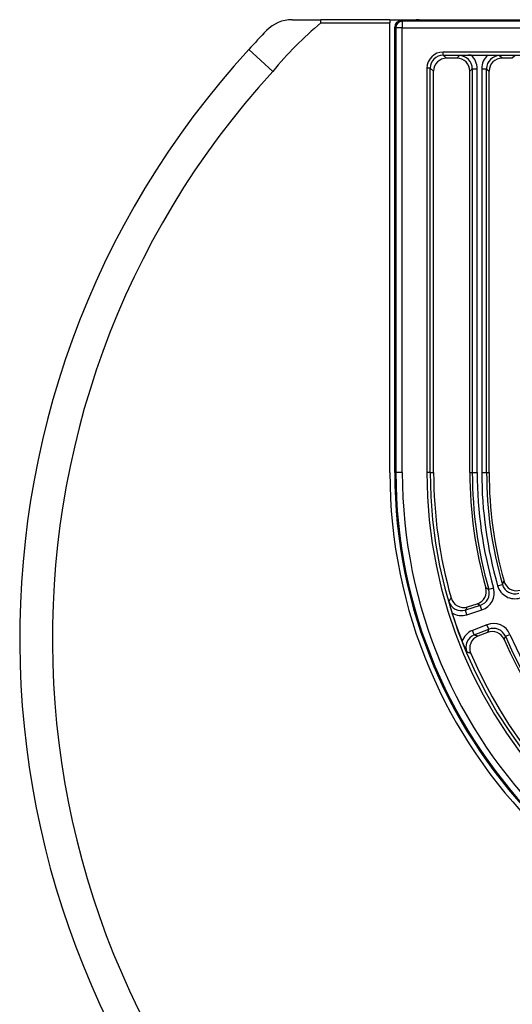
# Model space of a CAD drawing. Header units: millimetres. Extents: x -639 to 372, y 698 to 1570.
# Tile 1 of 7: x -639 to -488, y 1016 to 1319. Entities that reach past the tile are written whole.
import ezdxf

# ---------------------------------------------------------------- set-up
doc = ezdxf.new("R2010")
doc.units = ezdxf.units.MM
doc.layers.add('2', color=7, linetype='Continuous')

msp = doc.modelspace()

# ---------------------------------------------------------------- linework, layer by layer
at = {"layer": '2', "color": 7, "linetype": 'Continuous'}
for p, q in [((-555.41, 1318.62), (-546.62, 1318.62)), ((-525.49, 1318.62), (-546.62, 1318.62)), ((-546.62, 1317.62), (-546.62, 1318.62)), ((-525.49, 1318.62), (-519.99, 1318.62)), ((-525.49, 1318.62), (-525.49, 1317.62)), ((-519.79, 1318.31), (-521.99, 1318.31)), ((-521.67, 1318.15), (-521.99, 1318.31)), ((-220.32, 1318.15), (-521.67, 1318.15)), ((-521.67, 1318.15), (-521.67, 1316.15)), ((-519.99, 1318.31), (-519.99, 1318.62)), ((-519.99, 1318.55), (-517.51, 1318.55)), ((-517.46, 1318.58), (-517.81, 1318.4)), ((-516.46, 1318.62), (-225.52, 1318.62)), ((-546.62, 1317.62), (-525.49, 1317.62)), ((-525.49, 1179.62), (-525.49, 1317.62)), ((-523.99, 1179.62), (-523.99, 1316.32)), ((-523.99, 1316.32), (-523.66, 1316.15)), ((-523.66, 1316.15), (-523.66, 1179.62)), ((-521.67, 1316.15), (-523.66, 1316.15)), ((-521.67, 1316.15), (-220.32, 1316.15)), ((-521.67, 1179.62), (-521.67, 1316.15)), ((-568.77, 1309.48), (-561.39, 1302.73)), ((-232.85, 1308.7), (-509.14, 1308.7)), ((-509.14, 1307.71), (-509.14, 1308.7)), ((-509.14, 1307.71), (-232.85, 1307.71)), ((-508.08, 1306.82), (-509.14, 1307.71)), ((-504.94, 1306.82), (-508.08, 1306.82)), ((-504.19, 1307.58), (-504.94, 1306.82)), ((-500.55, 1307.7), (-495.46, 1307.7)), ((-491.07, 1306.82), (-491.83, 1307.58)), ((-487.94, 1306.82), (-491.07, 1306.82)), ((-487.19, 1307.58), (-487.94, 1306.82)), ((-514.12, 1303.73), (-514.12, 1179.62)), ((-513.12, 1303.73), (-514.12, 1303.73)), ((-513.12, 1179.62), (-513.12, 1303.73)), ((-513.12, 1303.73), (-512.06, 1302.84)), ((-512.06, 1179.62), (-512.06, 1302.84)), ((-500.96, 1302.84), (-500.2, 1303.59)), ((-500.96, 1179.62), (-500.96, 1302.84)), ((-500.2, 1303.59), (-500.2, 1179.62)), ((-500.2, 1303.59), (-498.71, 1303.59)), ((-498.71, 1179.62), (-498.71, 1303.59)), ((-497.31, 1303.59), (-497.31, 1179.62)), ((-497.31, 1303.59), (-495.81, 1303.59)), ((-495.81, 1179.62), (-495.81, 1303.59)), ((-495.81, 1303.59), (-495.06, 1302.84)), ((-495.06, 1179.62), (-495.06, 1302.84)), ((-523.99, 1179.62), (-523.66, 1179.62)), ((-521.67, 1179.62), (-523.66, 1179.62)), ((-513.12, 1179.62), (-514.12, 1179.62)), ((-513.12, 1179.62), (-512.06, 1179.62)), ((-500.96, 1179.62), (-500.2, 1179.62)), ((-500.2, 1179.62), (-498.71, 1179.62)), ((-497.31, 1179.62), (-495.81, 1179.62)), ((-495.81, 1179.62), (-495.06, 1179.62)), ((-493.69, 1144.18), (-495.13, 1143.77)), ((-492.43, 1144.87), (-490.99, 1145.28)), ((-501.68, 1138.42), (-498.68, 1139.36)), ((-497.76, 1138.86), (-502.33, 1137.42)), ((-501.89, 1135.99), (-502.33, 1137.42)), ((-501.89, 1135.99), (-497.31, 1137.44)), ((-497.31, 1137.44), (-497.76, 1138.86)), ((-495.71, 1132.91), (-500.17, 1131.16)), ((-499.62, 1129.77), (-500.17, 1131.16)), ((-499.62, 1129.77), (-495.16, 1131.52)), ((-495.57, 1130.55), (-498.48, 1129.4)), ((-495.16, 1131.52), (-495.71, 1132.91)), ((-490.03, 1129.37), (-488.65, 1129.95))]:
    msp.add_line(p, q, dxfattribs=at)
for centre, radius, start, end in [((-555.41, 1307.62), 11, 90, 135.8533), ((-370.99, 1128.62), 268, 135.8533, 137.5593), ((-479.2, 1235.97), 105.89, 129.5435, 140.9146), ((-370.99, 1128.62), 268, 137.5593, 42.4407), ((-500.09, 1238.62), 69.08, 90.3793, 93.3961), ((-495.89, 1239.4), 68.29, 86.5866, 89.638), ((-370.99, 1128.62), 258, 137.5593, 42.4407), ((-370.99, 1179.62), 154.5, 180, 0), ((-370.99, 1179.62), 153, 180, 0), ((-370.99, 1179.62), 152.66, 180, 0), ((-370.99, 1179.62), 150.67, 180, 0), ((-370.99, 1179.62), 143.13, 180, 0), ((-370.99, 1179.62), 142.13, 180, 0), ((-370.99, 1179.62), 141.07, 180, 195.8369), ((-370.99, 1179.62), 129.96, 180, 195.7953), ((-370.99, 1179.62), 129.21, 180, 196.1105), ((-370.99, 1179.62), 127.71, 180, 196.1105), ((-370.99, 1179.62), 126.31, 180, 195.9684), ((-370.99, 1179.62), 124.82, 180, 195.9684), ((-370.99, 1179.62), 124.06, 180, 195.5983), ((-486.65, 1147.33), 3.98, 195.5001, 287.5982), ((-499.88, 1143.16), 3.98, 287.4171, 15.8781), ((-498.93, 1142.65), 3.96, 287.2104, 16.4001), ((-498.95, 1142.66), 5.47, 287.4316, 16.179), ((-487.17, 1146.37), 5.47, 195.8719, 287.5965), ((-487.18, 1146.35), 3.96, 195.6334, 287.835), ((-503.56, 1141.18), 3.96, 195.8675, 287.9657), ((-466.69, 1148.87), 41.61, 192.1687, 197.2066), ((-502.88, 1142.2), 3.97, 195.7702, 287.6659), ((-370.99, 1179.62), 142.12, 197.6367, 201.3633), ((-503.54, 1141.21), 5.48, 238.117, 287.5965), ((-498.17, 1126.06), 5.48, 111.4035, 160.883), ((-493.69, 1127.83), 5.47, 22.821, 111.5684), ((-494.1, 1126.85), 3.98, 23.1219, 111.5829), ((-493.69, 1127.84), 3.96, 22.5999, 111.7896), ((-464.71, 1143.3), 41.61, 201.7934, 206.8313), ((-498.2, 1126.07), 3.96, 111.0343, 203.1325), ((-497.04, 1125.7), 3.97, 111.3341, 203.2299), ((-370.99, 1179.62), 129.96, 203.2047, 266.2953), ((-370.99, 1179.62), 129.21, 202.8895, 266.6105), ((-370.99, 1179.62), 127.71, 202.8895, 266.6105), ((-370.99, 1179.62), 141.07, 203.1631, 266.3369)]:
    msp.add_arc(centre, radius, start, end, dxfattribs=at)
for centre, major_axis, ratio, start_param, end_param in [((-521.98, 1316.31), (1.8, -0.9), 0.993174, 2.036086, 3.601411), ((-521.67, 1316.15), (0.89, 1.79), 0.993174, 0.465289, 2.030615), ((-519.79, 1318.41), (2, 0), 0.052408, 4.712389, 6.178465), ((-516.46, 1318.57), (1, 0), 0.052408, 1.570796, 3.036873), ((-509.09, 1303.68), (3.88, -3.23), 0.990779, 2.269541, 3.831227), ((-509.09, 1303.68), (3.12, -2.59), 0.986252, 2.269541, 3.831227), ((-508.04, 1302.81), (3.1, -2.58), 0.990779, 2.269541, 3.831227), ((-504.97, 1302.81), (-2.85, -2.85), 0.992433, 2.359993, 3.923193), ((-504.23, 1303.55), (-2.87, -2.87), 0.986853, 2.359993, 3.923193), ((-504.23, 1303.55), (-3.92, -3.92), 0.992433, 2.359993, 3.202036), ((-491.78, 1303.55), (3.92, -3.92), 0.992433, 3.081149, 3.923193), ((-491.78, 1303.55), (2.87, -2.87), 0.986853, 2.359993, 3.923193), ((-491.04, 1302.81), (2.85, -2.85), 0.992433, 2.359993, 3.923193)]:
    msp.add_ellipse(centre, major_axis=major_axis, ratio=ratio, start_param=start_param, end_param=end_param, dxfattribs=at)
for points, knots in [([(-490.99, 1145.28), (-490.97, 1145.34), (-490.94, 1145.39), (-490.87, 1145.53), (-490.83, 1145.61), (-490.76, 1145.74), (-490.74, 1145.78), (-490.68, 1145.89), (-490.64, 1145.96), (-490.57, 1146.11), (-490.53, 1146.18), (-490.49, 1146.26)], [0, 0, 0, 0, 0.159906, 0.159906, 0.420697, 0.420697, 0.551092, 0.551092, 0.759725, 0.759725, 1, 1, 1, 1]), ([(-496.05, 1144.25), (-495.95, 1144.2), (-495.85, 1144.15), (-495.68, 1144.05), (-495.6, 1144.01), (-495.47, 1143.95), (-495.43, 1143.93), (-495.33, 1143.87), (-495.27, 1143.84), (-495.18, 1143.79), (-495.15, 1143.78), (-495.13, 1143.77)], [0, 0, 0, 0, 0.318645, 0.318645, 0.579342, 0.579342, 0.70969, 0.70969, 0.918248, 0.918248, 1, 1, 1, 1]), ([(-507.36, 1140.1), (-507.34, 1140.13), (-507.32, 1140.16), (-507.24, 1140.29), (-507.18, 1140.38), (-507.09, 1140.52), (-507.06, 1140.57), (-506.99, 1140.69), (-506.94, 1140.76), (-506.83, 1140.93), (-506.77, 1141.03), (-506.71, 1141.12)], [0, 0, 0, 0, 0.090506, 0.090506, 0.364911, 0.364911, 0.502114, 0.502114, 0.721638, 0.721638, 1, 1, 1, 1]), ([(-498.68, 1139.36), (-498.59, 1139.31), (-498.49, 1139.26), (-498.31, 1139.16), (-498.23, 1139.12), (-498.11, 1139.05), (-498.07, 1139.03), (-497.96, 1138.97), (-497.9, 1138.94), (-497.81, 1138.89), (-497.78, 1138.88), (-497.76, 1138.86)], [0, 0, 0, 0, 0.318645, 0.318645, 0.579342, 0.579342, 0.70969, 0.70969, 0.918248, 0.918248, 1, 1, 1, 1]), ([(-502.33, 1137.42), (-502.32, 1137.45), (-502.3, 1137.47), (-502.22, 1137.59), (-502.16, 1137.68), (-502.07, 1137.82), (-502.04, 1137.87), (-501.96, 1137.98), (-501.92, 1138.06), (-501.8, 1138.23), (-501.74, 1138.32), (-501.68, 1138.42)], [0, 0, 0, 0, 0.079708, 0.079708, 0.354942, 0.354942, 0.492559, 0.492559, 0.712746, 0.712746, 1, 1, 1, 1]), ([(-495.16, 1131.52), (-495.18, 1131.47), (-495.2, 1131.42), (-495.26, 1131.28), (-495.29, 1131.2), (-495.35, 1131.07), (-495.37, 1131.03), (-495.41, 1130.92), (-495.44, 1130.85), (-495.5, 1130.71), (-495.53, 1130.63), (-495.57, 1130.55)], [0, 0, 0, 0, 0.159864, 0.159864, 0.420658, 0.420658, 0.551056, 0.551056, 0.759691, 0.759691, 1, 1, 1, 1]), ([(-498.48, 1129.4), (-498.63, 1129.45), (-498.77, 1129.49), (-499.01, 1129.57), (-499.12, 1129.6), (-499.27, 1129.65), (-499.32, 1129.67), (-499.46, 1129.71), (-499.54, 1129.74), (-499.62, 1129.77)], [0, 0, 0, 0, 0.369823, 0.369823, 0.645057, 0.645057, 0.782674, 0.782674, 1, 1, 1, 1]), ([(-490.03, 1129.37), (-490.05, 1129.32), (-490.07, 1129.27), (-490.13, 1129.13), (-490.17, 1129.05), (-490.22, 1128.92), (-490.24, 1128.88), (-490.29, 1128.78), (-490.31, 1128.71), (-490.38, 1128.57), (-490.41, 1128.49), (-490.44, 1128.42)], [0, 0, 0, 0, 0.159864, 0.159864, 0.420658, 0.420658, 0.551056, 0.551056, 0.759691, 0.759691, 1, 1, 1, 1]), ([(-500.69, 1124.13), (-500.83, 1124.18), (-500.97, 1124.23), (-501.21, 1124.31), (-501.32, 1124.34), (-501.48, 1124.39), (-501.53, 1124.41), (-501.67, 1124.46), (-501.75, 1124.49), (-501.84, 1124.52), (-501.84, 1124.52), (-501.84, 1124.52)], [0, 0, 0, 0, 0.360683, 0.360683, 0.635088, 0.635088, 0.772291, 0.772291, 0.991815, 0.991815, 1, 1, 1, 1])]:
    msp.add_open_spline(points, degree=3, knots=knots, dxfattribs=at)

doc.saveas('drawing.dxf')
